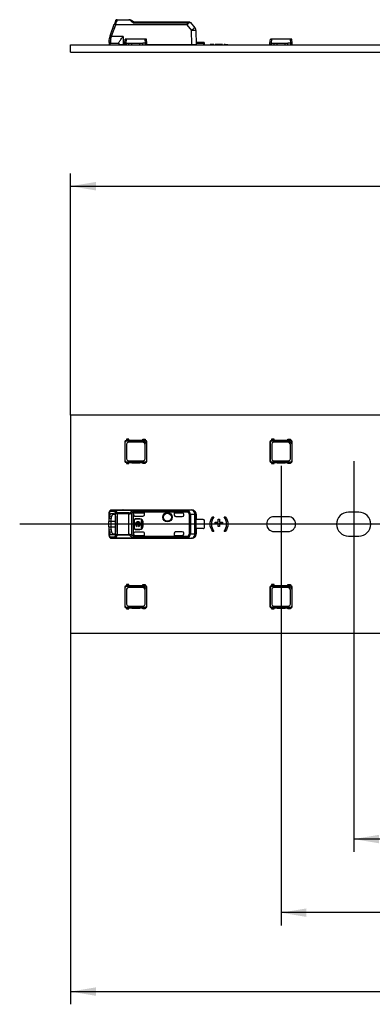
# Model space of a CAD drawing. Header units: millimetres. Extents: x 7 to 819, y 6 to 587.
# Tile 3 of 23: x 152 to 177, y 281 to 348. Entities that reach past the tile are written whole.
import ezdxf
from ezdxf.enums import TextEntityAlignment as Align
from ezdxf.lldxf.tags import DXFTag

# ---------------------------------------------------------------- set-up
doc = ezdxf.new("R2010")
doc.units = ezdxf.units.MM
doc.layers.add('Default', color=7, linetype='Continuous')
doc.layers.add('LINLED_1118X30MM', color=7, linetype='Continuous')
doc.styles.add('SEACAD_Arial', font='arial.ttf')
tags = doc.linetypes.add('CENTER2', pattern=[28.575, 19.05, -3.175, 3.175, -3.175]).pattern_tags.tags
tags[10:11] = [DXFTag(74, 4), DXFTag(75, 0), DXFTag(340, '0'), DXFTag(46, 0.0), DXFTag(50, 0.0), DXFTag(44, 0.0), DXFTag(45, 0.0)]
tags[8:9] = [DXFTag(74, 4), DXFTag(75, 0), DXFTag(340, '0'), DXFTag(46, 0.0), DXFTag(50, 0.0), DXFTag(44, 0.0), DXFTag(45, 0.0)]
tags[6:7] = [DXFTag(74, 4), DXFTag(75, 0), DXFTag(340, '0'), DXFTag(46, 0.0), DXFTag(50, 0.0), DXFTag(44, 0.0), DXFTag(45, 0.0)]
tags[4:5] = [DXFTag(74, 4), DXFTag(75, 0), DXFTag(340, '0'), DXFTag(46, 0.0), DXFTag(50, 0.0), DXFTag(44, 0.0), DXFTag(45, 0.0)]
doc.dimstyles.new('ISO', dxfattribs={"dimtxt": 1.75, "dimasz": 1.75, "dimexe": 0.875, "dimexo": 0, "dimgap": 0.4375, "dimtad": 1, "dimlfac": 2, "dimtxsty": 'SEACAD_Arial', "dimblk1": '_SE_FILLED', "dimblk2": '_SE_FILLED', "dimsah": 1, "dimcen": 0.875, "dimadec": 0, "dimazin": 0, "dimtfac": 0.5, "dimtdec": 3, "dimtmove": 0, "dimatfit": 3, "dimfxl": 1, "dimarcsym": 0})

# ---------------------------------------------------------------- blocks, each defined once
blk = doc.blocks.new('SEANNOT_GROUP14')
at = {"layer": 'Default', "color": 7, "linetype": 'CENTER2'}
blk.add_line((170.284, 317.619), (170.284, 309.594), dxfattribs=at)
blk = doc.blocks.new('SEANNOT_GROUP15')
at = {"layer": 'Default', "color": 7, "linetype": 'CENTER2'}
blk.add_line((175.284, 317.931), (175.284, 309.281), dxfattribs=at)
blk = doc.blocks.new('SEANNOT_GROUP22')
at = {"layer": 'Default', "color": 7, "linetype": 'CENTER2'}
blk.add_line((718.284, 313.606), (152.284, 313.606), dxfattribs=at)
blk = doc.blocks.new('SE1')
at = {"layer": 'LINLED_1118X30MM', "color": 7, "linetype": 'Continuous'}
for p, q in [((155.784, 321.106), (155.784, 306.106)), ((714.784, 321.106), (155.784, 321.106)), ((159.522, 319.269), (159.522, 317.944)), ((159.522, 319.269), (159.546, 319.245)), ((159.546, 317.968), (159.546, 319.245)), ((159.634, 319.369), (159.622, 319.369)), ((159.622, 319.369), (159.646, 319.345)), ((159.809, 319.444), (159.634, 319.444)), ((159.634, 319.444), (159.634, 319.369)), ((159.809, 319.369), (159.634, 319.369)), ((159.646, 319.345), (160.821, 319.345)), ((160.748, 319.245), (159.771, 319.245)), ((159.809, 319.369), (159.809, 319.444)), ((160.009, 319.369), (159.809, 319.369)), ((160.009, 319.384), (160.559, 319.384)), ((160.009, 319.369), (160.009, 319.384)), ((160.559, 319.369), (160.009, 319.369)), ((160.559, 319.384), (160.559, 319.369)), ((160.759, 319.369), (160.559, 319.369)), ((160.759, 319.444), (160.934, 319.444)), ((160.759, 319.369), (160.759, 319.444)), ((160.934, 319.369), (160.759, 319.369)), ((160.817, 319.349), (160.928, 319.349)), ((160.821, 319.345), (160.817, 319.349)), ((160.821, 319.345), (161.023, 319.143)), ((160.928, 319.349), (160.947, 319.369)), ((160.934, 319.444), (160.934, 319.369)), ((160.947, 319.369), (160.934, 319.369)), ((161.047, 319.269), (161.027, 319.25)), ((161.027, 319.25), (161.027, 319.139)), ((161.047, 317.944), (161.047, 319.269)), ((169.522, 319.269), (169.522, 317.944)), ((169.522, 319.269), (169.546, 319.245)), ((169.546, 317.968), (169.546, 319.245)), ((169.634, 319.369), (169.622, 319.369)), ((169.622, 319.369), (169.646, 319.345)), ((169.809, 319.444), (169.634, 319.444)), ((169.634, 319.444), (169.634, 319.369)), ((169.809, 319.369), (169.634, 319.369)), ((169.646, 319.345), (170.821, 319.345)), ((170.748, 319.245), (169.771, 319.245)), ((169.809, 319.369), (169.809, 319.444)), ((170.009, 319.369), (169.809, 319.369)), ((170.009, 319.384), (170.559, 319.384)), ((170.009, 319.369), (170.009, 319.384)), ((170.559, 319.369), (170.009, 319.369)), ((170.559, 319.384), (170.559, 319.369)), ((170.759, 319.369), (170.559, 319.369)), ((170.759, 319.444), (170.934, 319.444)), ((170.759, 319.369), (170.759, 319.444)), ((170.934, 319.369), (170.759, 319.369)), ((170.817, 319.349), (170.928, 319.349)), ((170.821, 319.345), (170.817, 319.349)), ((170.821, 319.345), (171.023, 319.143)), ((170.928, 319.349), (170.947, 319.369)), ((170.934, 319.444), (170.934, 319.369)), ((170.947, 319.369), (170.934, 319.369)), ((171.047, 319.269), (171.027, 319.25)), ((171.027, 319.25), (171.027, 319.139)), ((171.047, 317.944), (171.047, 319.269)), ((159.646, 319.12), (159.646, 318.093)), ((160.923, 318.093), (160.923, 319.07)), ((161.027, 319.139), (161.023, 319.143)), ((161.023, 319.143), (161.023, 317.968)), ((169.646, 319.12), (169.646, 318.093)), ((170.923, 318.093), (170.923, 319.07)), ((171.027, 319.139), (171.023, 319.143)), ((171.023, 319.143), (171.023, 317.968)), ((159.522, 317.943), (159.546, 317.968)), ((159.771, 317.968), (160.798, 317.968)), ((161.047, 317.943), (161.023, 317.968)), ((169.522, 317.943), (169.546, 317.968)), ((169.771, 317.968), (170.798, 317.968)), ((171.047, 317.943), (171.023, 317.968)), ((159.622, 317.844), (159.646, 317.868)), ((159.622, 317.844), (159.634, 317.844)), ((159.634, 317.844), (159.634, 317.769)), ((159.634, 317.844), (159.809, 317.844)), ((159.634, 317.769), (159.809, 317.769)), ((160.923, 317.868), (159.646, 317.868)), ((159.809, 317.769), (159.809, 317.844)), ((159.809, 317.844), (160.009, 317.844)), ((160.009, 317.844), (160.009, 317.829)), ((160.009, 317.844), (160.559, 317.844)), ((160.009, 317.829), (160.559, 317.829)), ((160.559, 317.829), (160.559, 317.844)), ((160.559, 317.844), (160.759, 317.844)), ((160.759, 317.769), (160.759, 317.844)), ((160.759, 317.844), (160.934, 317.844)), ((160.934, 317.769), (160.759, 317.769)), ((160.947, 317.844), (160.923, 317.868)), ((160.934, 317.844), (160.934, 317.769)), ((160.934, 317.844), (160.947, 317.844)), ((169.622, 317.844), (169.646, 317.868)), ((169.622, 317.844), (169.634, 317.844)), ((169.634, 317.844), (169.634, 317.769)), ((169.634, 317.844), (169.809, 317.844)), ((169.634, 317.769), (169.809, 317.769)), ((170.923, 317.868), (169.646, 317.868)), ((169.809, 317.769), (169.809, 317.844)), ((169.809, 317.844), (170.009, 317.844)), ((170.009, 317.844), (170.009, 317.829)), ((170.009, 317.844), (170.559, 317.844)), ((170.009, 317.829), (170.559, 317.829)), ((170.559, 317.829), (170.559, 317.844)), ((170.559, 317.844), (170.759, 317.844)), ((170.759, 317.769), (170.759, 317.844)), ((170.759, 317.844), (170.934, 317.844)), ((170.934, 317.769), (170.759, 317.769)), ((170.947, 317.844), (170.923, 317.868)), ((170.934, 317.844), (170.934, 317.769)), ((170.934, 317.844), (170.947, 317.844)), ((159.409, 314.577), (158.606, 314.577)), ((158.896, 314.57), (158.606, 314.577)), ((158.896, 314.57), (163.79, 314.57)), ((158.896, 314.57), (158.896, 314.567)), ((158.896, 314.567), (163.79, 314.567)), ((159.409, 314.581), (164.132, 314.581)), ((159.409, 314.581), (159.409, 314.577)), ((163.854, 314.524), (160.087, 314.524)), ((164.127, 314.573), (163.79, 314.57)), ((163.79, 314.567), (163.79, 314.57)), ((163.854, 314.524), (163.854, 314.434)), ((163.854, 314.434), (163.897, 314.517)), ((164.127, 314.573), (164.132, 314.581)), ((158.434, 314.378), (158.434, 314.004)), ((158.584, 313.984), (158.434, 314.005)), ((158.434, 314.005), (158.434, 313.781)), ((158.464, 314.179), (158.605, 314.142)), ((158.465, 314.456), (158.465, 314.18)), ((158.802, 314.47), (158.512, 314.477)), ((158.584, 313.781), (158.584, 313.984)), ((158.607, 314.339), (158.748, 314.288)), ((158.607, 314.339), (158.771, 314.338)), ((158.748, 314.288), (158.828, 314.287)), ((158.803, 314.326), (158.771, 314.338)), ((158.855, 314.406), (158.892, 314.314)), ((158.882, 314.031), (158.882, 313.181)), ((158.986, 314.314), (158.892, 314.314)), ((158.892, 312.898), (158.892, 314.314)), ((159.806, 314.377), (158.986, 314.377)), ((158.986, 314.377), (158.986, 314.314)), ((159.806, 314.314), (158.986, 314.314)), ((158.986, 314.314), (158.986, 312.898)), ((159.806, 314.314), (159.806, 314.377)), ((159.806, 312.898), (159.806, 314.314)), ((159.976, 314.353), (159.976, 312.86)), ((163.854, 314.434), (160.117, 314.434)), ((160.118, 314.284), (160.118, 314.425)), ((160.118, 314.284), (160.118, 314.261)), ((160.118, 312.951), (160.118, 314.261)), ((160.168, 313.856), (160.154, 313.856)), ((160.154, 313.856), (160.154, 313.356)), ((160.168, 313.856), (160.168, 313.356)), ((160.218, 314.384), (160.218, 314.384)), ((160.218, 314.384), (160.884, 314.384)), ((160.218, 314.384), (160.883, 314.384)), ((160.218, 314.161), (160.784, 314.161)), ((160.268, 313.97), (160.268, 313.956)), ((160.568, 313.97), (160.268, 313.97)), ((160.568, 313.956), (160.268, 313.956)), ((160.568, 313.956), (160.568, 313.97)), ((160.708, 313.853), (160.642, 313.853)), ((160.642, 313.853), (160.642, 313.639)), ((160.708, 313.359), (160.708, 313.853)), ((160.884, 314.384), (160.883, 314.384)), ((160.883, 314.259), (160.883, 314.384)), ((160.883, 314.259), (160.884, 314.261)), ((160.884, 314.261), (160.884, 314.384)), ((163.484, 314.384), (162.934, 314.384)), ((162.934, 314.384), (162.936, 314.384)), ((162.934, 314.384), (162.934, 314.231)), ((162.934, 314.231), (162.936, 314.231)), ((162.936, 314.384), (163.484, 314.384)), ((162.936, 314.231), (162.936, 314.384)), ((163.034, 314.131), (163.484, 314.131)), ((163.484, 314.384), (163.484, 314.384)), ((163.584, 314.231), (163.584, 314.284)), ((164.045, 314.27), (163.968, 314.27)), ((163.968, 312.943), (163.968, 314.27)), ((164.356, 314.273), (164.045, 314.27)), ((164.045, 314.27), (164.045, 312.943)), ((164.356, 312.94), (164.356, 314.273)), ((164.426, 314.273), (164.356, 314.273)), ((164.434, 314.281), (164.426, 314.273)), ((164.426, 314.273), (164.426, 312.94)), ((164.909, 313.919), (164.433, 313.919)), ((164.433, 313.294), (164.433, 313.919)), ((164.434, 314.281), (164.434, 313.919)), ((164.984, 313.894), (164.984, 313.319)), ((165.582, 314.107), (165.649, 314.107)), ((165.955, 313.75), (165.955, 313.959)), ((165.955, 313.959), (166.044, 313.959)), ((166.044, 313.959), (166.044, 313.75)), ((166.372, 314.107), (166.439, 314.107)), ((170.772, 314.119), (169.797, 314.119)), ((175.634, 314.431), (174.934, 314.431)), ((158.584, 313.781), (158.434, 313.781)), ((158.434, 313.431), (158.434, 313.781)), ((158.434, 313.431), (158.584, 313.431)), ((158.434, 313.431), (158.434, 313.208)), ((158.434, 313.208), (158.434, 312.834)), ((158.435, 313.208), (158.584, 313.228)), ((158.584, 313.431), (158.584, 313.781)), ((158.882, 313.781), (158.584, 313.781)), ((158.584, 313.228), (158.584, 313.431)), ((158.584, 313.431), (158.882, 313.431)), ((160.154, 313.356), (160.168, 313.356)), ((160.26, 313.639), (160.208, 313.639)), ((160.208, 313.639), (160.208, 313.573)), ((160.208, 313.573), (160.26, 313.573)), ((160.268, 313.256), (160.568, 313.256)), ((160.268, 313.256), (160.268, 313.243)), ((160.268, 313.243), (160.568, 313.243)), ((160.529, 313.639), (160.322, 313.639)), ((160.322, 313.573), (160.529, 313.573)), ((160.384, 313.443), (160.384, 313.506)), ((160.467, 313.506), (160.467, 313.443)), ((160.568, 313.243), (160.568, 313.256)), ((160.642, 313.639), (160.591, 313.639)), ((160.591, 313.573), (160.642, 313.573)), ((160.642, 313.573), (160.642, 313.359)), ((160.642, 313.359), (160.708, 313.359)), ((160.768, 313.456), (160.768, 313.756)), ((160.781, 313.756), (160.768, 313.756)), ((160.768, 313.456), (160.781, 313.456)), ((160.781, 313.456), (160.781, 313.756)), ((164.909, 313.294), (164.433, 313.294)), ((164.434, 313.294), (164.434, 312.931)), ((165.745, 313.662), (165.745, 313.75)), ((165.745, 313.75), (165.955, 313.75)), ((165.955, 313.662), (165.745, 313.662)), ((165.955, 313.452), (165.955, 313.662)), ((166.044, 313.452), (165.955, 313.452)), ((166.044, 313.75), (166.253, 313.75)), ((166.253, 313.662), (166.044, 313.662)), ((166.044, 313.662), (166.044, 313.452)), ((166.253, 313.75), (166.253, 313.662)), ((158.605, 313.071), (158.464, 313.034)), ((158.465, 313.033), (158.465, 312.756)), ((158.512, 312.736), (158.802, 312.743)), ((158.606, 312.636), (158.896, 312.643)), ((158.606, 312.636), (159.409, 312.636)), ((158.748, 312.925), (158.607, 312.874)), ((158.771, 312.875), (158.607, 312.874)), ((158.832, 312.926), (158.748, 312.925)), ((158.771, 312.875), (158.798, 312.885)), ((158.986, 312.898), (158.892, 312.898)), ((158.896, 312.646), (163.79, 312.646)), ((158.896, 312.646), (158.896, 312.643)), ((163.79, 312.643), (158.896, 312.643)), ((158.986, 312.898), (158.986, 312.836)), ((158.986, 312.898), (159.806, 312.898)), ((159.806, 312.836), (158.986, 312.836)), ((159.409, 312.636), (159.409, 312.631)), ((159.409, 312.631), (164.132, 312.631)), ((159.806, 312.836), (159.806, 312.898)), ((160.118, 312.787), (159.976, 312.86)), ((160.088, 312.689), (163.854, 312.689)), ((160.118, 312.787), (160.117, 312.778)), ((160.117, 312.778), (163.854, 312.778)), ((160.118, 312.951), (160.118, 312.929)), ((160.118, 312.787), (160.118, 312.929)), ((160.784, 313.051), (160.218, 313.051)), ((160.218, 312.829), (160.218, 312.829)), ((160.218, 312.829), (160.884, 312.829)), ((160.218, 312.829), (160.883, 312.829)), ((160.884, 312.951), (160.883, 312.956)), ((160.883, 312.829), (160.883, 312.956)), ((160.884, 312.829), (160.883, 312.829)), ((160.884, 312.829), (160.884, 312.951)), ((162.936, 312.981), (162.934, 312.981)), ((162.934, 312.981), (162.934, 312.829)), ((162.934, 312.829), (162.936, 312.829)), ((162.934, 312.829), (163.484, 312.829)), ((162.936, 312.829), (162.936, 312.981)), ((162.936, 312.829), (163.484, 312.829)), ((163.484, 313.081), (163.034, 313.081)), ((163.484, 312.829), (163.484, 312.829)), ((163.584, 312.929), (163.584, 312.981)), ((163.79, 312.643), (163.79, 312.646)), ((163.79, 312.643), (164.127, 312.64)), ((163.854, 312.778), (163.854, 312.689)), ((163.897, 312.696), (163.854, 312.778)), ((163.968, 312.943), (164.045, 312.943)), ((164.045, 312.943), (164.356, 312.94)), ((164.132, 312.631), (164.127, 312.64)), ((164.356, 312.94), (164.426, 312.94)), ((164.426, 312.94), (164.434, 312.931)), ((165.649, 313.107), (165.582, 313.107)), ((166.439, 313.107), (166.372, 313.107)), ((169.797, 313.094), (170.772, 313.094)), ((174.934, 312.781), (175.634, 312.781)), ((159.522, 309.269), (159.522, 307.944)), ((159.522, 309.269), (159.546, 309.245)), ((159.546, 307.968), (159.546, 309.245)), ((159.634, 309.369), (159.622, 309.369)), ((159.622, 309.369), (159.646, 309.345)), ((159.809, 309.444), (159.634, 309.444)), ((159.634, 309.444), (159.634, 309.369)), ((159.809, 309.369), (159.634, 309.369)), ((159.646, 309.345), (160.821, 309.345)), ((159.646, 309.12), (159.646, 308.093)), ((160.748, 309.245), (159.771, 309.245)), ((159.809, 309.369), (159.809, 309.444)), ((160.009, 309.369), (159.809, 309.369)), ((160.009, 309.384), (160.559, 309.384)), ((160.009, 309.369), (160.009, 309.384)), ((160.559, 309.369), (160.009, 309.369)), ((160.559, 309.384), (160.559, 309.369)), ((160.759, 309.369), (160.559, 309.369)), ((160.759, 309.444), (160.934, 309.444)), ((160.759, 309.369), (160.759, 309.444)), ((160.934, 309.369), (160.759, 309.369)), ((160.817, 309.349), (160.928, 309.349)), ((160.821, 309.345), (160.817, 309.349)), ((160.821, 309.345), (161.023, 309.143)), ((160.923, 308.093), (160.923, 309.07)), ((160.928, 309.349), (160.947, 309.369)), ((160.934, 309.444), (160.934, 309.369)), ((160.947, 309.369), (160.934, 309.369)), ((161.027, 309.139), (161.023, 309.143)), ((161.023, 309.143), (161.023, 307.968)), ((161.047, 309.269), (161.027, 309.25)), ((161.027, 309.25), (161.027, 309.139)), ((161.047, 307.944), (161.047, 309.269)), ((169.522, 309.269), (169.522, 307.944)), ((169.522, 309.269), (169.546, 309.245)), ((169.546, 307.968), (169.546, 309.245)), ((169.634, 309.369), (169.622, 309.369)), ((169.622, 309.369), (169.646, 309.345)), ((169.809, 309.444), (169.634, 309.444)), ((169.634, 309.444), (169.634, 309.369)), ((169.809, 309.369), (169.634, 309.369)), ((169.646, 309.345), (170.821, 309.345)), ((169.646, 309.12), (169.646, 308.093)), ((170.748, 309.245), (169.771, 309.245)), ((169.809, 309.369), (169.809, 309.444)), ((170.009, 309.369), (169.809, 309.369)), ((170.009, 309.384), (170.559, 309.384)), ((170.009, 309.369), (170.009, 309.384)), ((170.559, 309.369), (170.009, 309.369)), ((170.559, 309.384), (170.559, 309.369)), ((170.759, 309.369), (170.559, 309.369)), ((170.759, 309.444), (170.934, 309.444)), ((170.759, 309.369), (170.759, 309.444)), ((170.934, 309.369), (170.759, 309.369)), ((170.817, 309.349), (170.928, 309.349)), ((170.821, 309.345), (170.817, 309.349)), ((170.821, 309.345), (171.023, 309.143)), ((170.923, 308.093), (170.923, 309.07)), ((170.928, 309.349), (170.947, 309.369)), ((170.934, 309.444), (170.934, 309.369)), ((170.947, 309.369), (170.934, 309.369)), ((171.027, 309.139), (171.023, 309.143)), ((171.023, 309.143), (171.023, 307.968)), ((171.047, 309.269), (171.027, 309.25)), ((171.027, 309.25), (171.027, 309.139)), ((171.047, 307.944), (171.047, 309.269)), ((159.522, 307.943), (159.546, 307.968)), ((159.622, 307.844), (159.646, 307.868)), ((159.622, 307.844), (159.634, 307.844)), ((159.634, 307.844), (159.634, 307.769)), ((159.634, 307.844), (159.809, 307.844)), ((159.634, 307.769), (159.809, 307.769)), ((160.923, 307.868), (159.646, 307.868)), ((159.771, 307.968), (160.798, 307.968)), ((159.809, 307.769), (159.809, 307.844)), ((159.809, 307.844), (160.009, 307.844)), ((160.009, 307.844), (160.009, 307.829)), ((160.009, 307.844), (160.559, 307.844)), ((160.009, 307.829), (160.559, 307.829)), ((160.559, 307.829), (160.559, 307.844)), ((160.559, 307.844), (160.759, 307.844)), ((160.759, 307.769), (160.759, 307.844)), ((160.759, 307.844), (160.934, 307.844)), ((160.934, 307.769), (160.759, 307.769)), ((160.947, 307.844), (160.923, 307.868)), ((160.934, 307.844), (160.934, 307.769)), ((160.934, 307.844), (160.947, 307.844)), ((161.047, 307.943), (161.023, 307.968)), ((169.522, 307.943), (169.546, 307.968)), ((169.622, 307.844), (169.646, 307.868)), ((169.622, 307.844), (169.634, 307.844)), ((169.634, 307.844), (169.634, 307.769)), ((169.634, 307.844), (169.809, 307.844)), ((169.634, 307.769), (169.809, 307.769)), ((170.923, 307.868), (169.646, 307.868)), ((169.771, 307.968), (170.798, 307.968)), ((169.809, 307.769), (169.809, 307.844)), ((169.809, 307.844), (170.009, 307.844)), ((170.009, 307.844), (170.009, 307.829)), ((170.009, 307.844), (170.559, 307.844)), ((170.009, 307.829), (170.559, 307.829)), ((170.559, 307.829), (170.559, 307.844)), ((170.559, 307.844), (170.759, 307.844)), ((170.759, 307.769), (170.759, 307.844)), ((170.759, 307.844), (170.934, 307.844)), ((170.934, 307.769), (170.759, 307.769)), ((170.947, 307.844), (170.923, 307.868)), ((170.934, 307.844), (170.934, 307.769)), ((170.934, 307.844), (170.947, 307.844)), ((171.047, 307.943), (171.023, 307.968)), ((155.784, 306.106), (714.784, 306.106))]:
    blk.add_line(p, q, dxfattribs=at)
for radius in [0.328, 0.293, 0.276, 0.275]:
    blk.add_circle((162.459, 314.081), radius, dxfattribs=at)
for centre, radius, start, end in [((159.622, 319.269), 0.1, 90.10891, 179.89109), ((159.771, 319.12), 0.125, 90, 180), ((160.748, 319.07), 0.175, 0, 90), ((160.947, 319.269), 0.1, 0.10891, 89.89109), ((169.622, 319.269), 0.1, 90.10891, 179.89109), ((169.771, 319.12), 0.125, 90, 180), ((170.748, 319.07), 0.175, 0, 90), ((170.947, 319.269), 0.1, 0.10891, 89.89109), ((159.622, 317.944), 0.1, 180.10891, 269.89109), ((159.771, 318.093), 0.125, 180, 270), ((160.798, 318.093), 0.125, 270, 0), ((160.947, 317.944), 0.1, 270.10891, 359.89109), ((169.622, 317.944), 0.1, 180.10891, 269.89109), ((169.771, 318.093), 0.125, 180, 270), ((170.798, 318.093), 0.125, 270, 0), ((170.947, 317.944), 0.1, 270.10891, 359.89109), ((158.628, 314.392), 0.194, 134.51586, 185.56378), ((158.547, 314.468), 0.0836, 132.14426, 188.18025), ((158.606, 314.41), 0.166, 89.09771, 134.04184), ((158.609, 314.479), 0.0975, 92.0033, 181.51183), ((158.906, 314.464), 0.103, 95.1634, 176.88603), ((158.76, 314.416), 0.204, 21.14231, 47.85712), ((160.333, 313.92), 0.652, 112.11544, 129.33117), ((159.882, 314.407), 0.236, 6.78625, 29.79904), ((163.859, 314.417), 0.107, 68.96322, 92.44914), ((163.753, 314.263), 0.292, 1.24479, 60.4152), ((164.126, 314.273), 0.3, 0.00436, 89.8384), ((158.804, 314.031), 0.37, 156.26512, 184.09749), ((159.153, 313.988), 0.569, 164.20658, 180.38348), ((158.694, 314.325), 0.181, 26.77466, 53.25524), ((158.98, 314.361), 0.132, 103.13685, 159.99536), ((159.001, 314.253), 0.124, 96.74482, 150.7526), ((158.367, 314.236), 0.635, 12.7997, 23.48751), ((159.796, 314.561), 0.184, 273.14824, 312.18165), ((159.801, 314.729), 0.414, 270.69373, 294.97087), ((159.806, 314.276), 0.187, 24.29758, 52.51656), ((160.361, 313.776), 0.693, 110.5131, 123.67504), ((160.268, 313.856), 0.113, 90, 180), ((160.268, 313.856), 0.1, 90, 180), ((160.568, 313.756), 0.213, 0, 90), ((160.568, 313.756), 0.2, 0, 90), ((163.484, 314.231), 0.1, 270, 0), ((164.909, 313.794), 0.125, 53.1301, 90), ((169.797, 313.606), 0.512, 90, 270), ((170.772, 313.606), 0.512, 270, 90), ((174.934, 313.606), 0.825, 90, 270), ((175.634, 313.606), 0.825, 270, 90), ((158.806, 313.182), 0.372, 175.97465, 203.65539), ((159.085, 313.216), 0.501, 178.51585, 196.90988), ((160.268, 313.356), 0.113, 180, 270), ((160.268, 313.356), 0.1, 180, 270), ((160.425, 313.606), 0.169, 11.32726, 168.67274), ((160.425, 313.606), 0.169, 191.32726, 255.79581), ((160.425, 313.606), 0.108, 17.78466, 162.21534), ((160.425, 313.606), 0.108, 197.78466, 247.56802), ((160.425, 313.606), 0.108, 292.43198, 342.21534), ((160.425, 313.606), 0.169, 284.20419, 348.67274), ((160.568, 313.456), 0.2, 270, 0), ((160.568, 313.456), 0.213, 270, 0), ((164.909, 313.419), 0.125, 270, 306.8699), ((158.63, 312.821), 0.196, 174.65574, 225.25396), ((158.548, 312.745), 0.0838, 171.87116, 227.87532), ((158.607, 312.803), 0.167, 226.11654, 270.77068), ((158.609, 312.734), 0.0975, 178.48003, 268.00094), ((158.694, 312.888), 0.181, 306.73963, 333.22778), ((158.906, 312.749), 0.103, 183.11402, 264.83719), ((158.442, 313.026), 0.468, 332.08348, 344.23539), ((158.98, 312.852), 0.132, 200.0118, 256.88186), ((159.001, 312.96), 0.125, 209.28627, 263.16848), ((158.76, 312.797), 0.203, 312.13882, 338.88527), ((158.365, 312.977), 0.637, 336.52963, 347.17013), ((159.801, 312.481), 0.417, 65.11343, 89.22174), ((159.797, 312.653), 0.183, 47.8882, 86.98128), ((159.789, 312.951), 0.208, 308.87868, 334.10694), ((160.322, 313.275), 0.632, 230.3962, 248.22145), ((159.704, 312.863), 0.422, 335.65307, 348.46555), ((163.484, 312.981), 0.1, 0, 90), ((163.859, 312.795), 0.107, 267.5508, 291.03601), ((163.754, 312.949), 0.291, 299.46892, 358.87195), ((164.126, 312.94), 0.3, 270.167, 359.99564), ((159.622, 309.269), 0.1, 90.10891, 179.89109), ((159.771, 309.12), 0.125, 90, 180), ((160.748, 309.07), 0.175, 0, 90), ((160.947, 309.269), 0.1, 0.10891, 89.89109), ((169.622, 309.269), 0.1, 90.10891, 179.89109), ((169.771, 309.12), 0.125, 90, 180), ((170.748, 309.07), 0.175, 0, 90), ((170.947, 309.269), 0.1, 0.10891, 89.89109), ((159.622, 307.944), 0.1, 180.10891, 269.89109), ((159.771, 308.093), 0.125, 180, 270), ((160.798, 308.093), 0.125, 270, 0), ((160.947, 307.944), 0.1, 270.10891, 359.89109), ((169.622, 307.944), 0.1, 180.10891, 269.89109), ((169.771, 308.093), 0.125, 180, 270), ((170.798, 308.093), 0.125, 270, 0), ((170.947, 307.944), 0.1, 270.10891, 359.89109)]:
    blk.add_arc(centre, radius, start, end, dxfattribs=at)
for centre, major_axis, ratio, start_param, end_param in [((159.646, 319.244), (0.0712, -0.0712), 0.992433, 2.359993, 3.923193), ((160.927, 319.249), (-0.0712, -0.0712), 0.992433, 2.359993, 3.923193), ((169.646, 319.244), (0.0712, -0.0712), 0.992433, 2.359993, 3.923193), ((170.927, 319.249), (-0.0712, -0.0712), 0.992433, 2.359993, 3.923193), ((159.646, 317.968), (0.0712, 0.0712), 0.992433, 2.359993, 3.923193), ((160.922, 317.968), (-0.0712, 0.0712), 0.992433, 2.359993, 3.923193), ((169.646, 317.968), (0.0712, 0.0712), 0.992433, 2.359993, 3.923193), ((170.922, 317.968), (-0.0712, 0.0712), 0.992433, 2.359993, 3.923193), ((158.896, 314.47), (-0.0024, -0.1), 0.939661, 3.16702, 4.734916), ((159.409, 314.281), (0, -0.3), 0.999962, 3.141593, 3.321417), ((164.126, 314.273), (0.003, -0.3), 0.766027, 1.56283, 3.125796), ((164.134, 314.281), (-0.212, -0.212), 0.999924, 2.356233, 3.933355), ((158.51, 314.026), (0, -0.45), 0.34204, 3.132977, 3.442996), ((160.218, 314.284), (0, -0.1), 0.999994, 3.140535, 4.712389), ((160.218, 314.284), (0, -0.1), 0.999994, 3.140004, 4.712389), ((160.218, 314.261), (0, -0.1), 0.999848, 4.712389, 6.283185), ((160.784, 314.261), (-0.0707, -0.0707), 0.999695, 0.785246, 2.356347), ((160.783, 314.26), (-0.0707, -0.0707), 0.999695, 1.570796, 2.343651), ((163.034, 314.231), (0.1, 0), 0.999848, 3.141593, 4.712389), ((163.036, 314.231), (0.1, 0), 0.999848, 3.141593, 4.712389), ((163.484, 314.284), (0, -0.1), 0.999994, 1.570796, 3.141593), ((163.484, 314.284), (0, -0.1), 0.999994, 1.570796, 3.141593), ((158.511, 313.187), (0, 0.451), 0.342128, 2.840877, 3.150375), ((158.896, 312.743), (0.0024, -0.1), 0.939661, 4.689876, 6.257716), ((159.409, 312.931), (0, -0.3), 0.999962, 6.103357, 6.283185), ((160.218, 312.951), (0, 0.1), 0.999848, 0, 1.570796), ((160.218, 312.929), (0, 0.1), 0.999994, 1.570796, 3.141593), ((160.218, 312.929), (0, 0.1), 0.999994, 1.570796, 3.141593), ((160.784, 312.951), (-0.0707, 0.0707), 0.999695, 3.926839, 5.497939), ((160.783, 312.953), (-0.0707, 0.0707), 0.999695, 3.9588, 4.712389), ((163.034, 312.981), (0.1, 0), 0.999848, 1.570796, 3.141593), ((163.036, 312.981), (0.1, 0), 0.999848, 1.570796, 3.141593), ((163.484, 312.929), (0, 0.1), 0.999994, 3.141593, 4.712389), ((163.484, 312.929), (0, 0.1), 0.999994, 3.141593, 4.712389), ((164.126, 312.94), (-0.003, -0.3), 0.766027, 0.015856, 1.578763), ((164.134, 312.931), (-0.212, 0.212), 0.999924, 2.349833, 3.926953), ((159.646, 309.244), (0.0712, -0.0712), 0.992433, 2.359993, 3.923193), ((160.927, 309.249), (-0.0712, -0.0712), 0.992433, 2.359993, 3.923193), ((169.646, 309.244), (0.0712, -0.0712), 0.992433, 2.359993, 3.923193), ((170.927, 309.249), (-0.0712, -0.0712), 0.992433, 2.359993, 3.923193), ((159.646, 307.968), (0.0712, 0.0712), 0.992433, 2.359993, 3.923193), ((160.922, 307.968), (-0.0712, 0.0712), 0.992433, 2.359993, 3.923193), ((169.646, 307.968), (0.0712, 0.0712), 0.992433, 2.359993, 3.923193), ((170.922, 307.968), (-0.0712, 0.0712), 0.992433, 2.359993, 3.923193)]:
    blk.add_ellipse(centre, major_axis=major_axis, ratio=ratio, start_param=start_param, end_param=end_param, dxfattribs=at)
for points, degree, knots in [([(163.79, 314.57), (163.798, 314.569), (163.812, 314.569), (163.831, 314.567), (163.847, 314.563), (163.865, 314.556), (163.882, 314.542), (163.892, 314.526), (163.897, 314.517)], 3, [0, 0, 0, 0, 0.120723, 0.235221, 0.34634, 0.457185, 0.682198, 1, 1, 1, 1]), ([(163.854, 314.524), (163.853, 314.53), (163.852, 314.541), (163.843, 314.552), (163.831, 314.56), (163.813, 314.565), (163.798, 314.566), (163.79, 314.567)], 3, [0, 0, 0, 0, 0.272042, 0.497908, 0.684926, 0.845835, 1, 1, 1, 1]), ([(158.465, 314.456), (158.46, 314.453), (158.452, 314.446), (158.444, 314.433), (158.438, 314.417), (158.435, 314.399), (158.435, 314.385), (158.434, 314.378)], 3, [0, 0, 0, 0, 0.20636, 0.408491, 0.607418, 0.804218, 1, 1, 1, 1]), ([(158.748, 314.288), (158.748, 314.288), (158.735, 314.288), (158.708, 314.281), (158.67, 314.252), (158.636, 314.206), (158.616, 314.163), (158.606, 314.143)], 3, [0, 0, 0, 0, 0.000046, 0.262507, 0.516593, 0.762391, 1, 1, 1, 1]), ([(158.771, 314.338), (158.818, 314.334), (158.85, 314.246), (158.882, 314.159), (158.883, 314.031)], 2, [0, 0, 0, 0.5, 0.5, 1, 1, 1]), ([(163.968, 314.27), (163.967, 314.319), (163.938, 314.362), (163.909, 314.405), (163.854, 314.434)], 2, [0, 0, 0, 0.5, 0.5, 1, 1, 1]), ([(165.582, 313.107), (165.467, 313.246), (165.4, 313.426), (165.4, 313.788), (165.466, 313.968), (165.582, 314.107)], 3, [0, 0, 0, 0, 0.5, 0.5, 1, 1, 1, 1]), ([(165.649, 314.107), (165.549, 313.961), (165.494, 313.784), (165.494, 313.43), (165.55, 313.254), (165.649, 313.107)], 3, [0, 0, 0, 0, 0.5, 0.5, 1, 1, 1, 1]), ([(166.372, 313.107), (166.471, 313.254), (166.527, 313.43), (166.527, 313.784), (166.472, 313.961), (166.372, 314.107)], 3, [0, 0, 0, 0, 0.5, 0.5, 1, 1, 1, 1]), ([(166.439, 314.107), (166.555, 313.968), (166.622, 313.788), (166.622, 313.426), (166.555, 313.246), (166.439, 313.107)], 3, [0, 0, 0, 0, 0.5, 0.5, 1, 1, 1, 1]), ([(158.883, 313.181), (158.881, 313.055), (158.85, 312.966), (158.818, 312.877), (158.771, 312.875)], 2, [0, 0, 0, 0.5, 0.5, 1, 1, 1]), ([(158.434, 312.834), (158.435, 312.826), (158.435, 312.808), (158.441, 312.787), (158.45, 312.769), (158.459, 312.761), (158.465, 312.756)], 3, [0, 0, 0, 0, 0.244652, 0.491458, 0.742562, 1, 1, 1, 1]), ([(158.607, 312.874), (158.567, 312.873), (158.529, 312.916), (158.492, 312.957), (158.465, 313.033)], 2, [0, 0, 0, 0.50021, 0.50021, 1, 1, 1]), ([(158.606, 313.07), (158.611, 313.06), (158.621, 313.037), (158.638, 313.008), (158.657, 312.981), (158.677, 312.957), (158.699, 312.939), (158.723, 312.927), (158.74, 312.926), (158.748, 312.925)], 3, [0, 0, 0, 0, 0.117572, 0.243562, 0.377981, 0.520832, 0.67212, 0.831843, 1, 1, 1, 1]), ([(163.897, 312.696), (163.894, 312.689), (163.887, 312.677), (163.874, 312.664), (163.858, 312.653), (163.831, 312.645), (163.804, 312.644), (163.79, 312.643)], 3, [0, 0, 0, 0, 0.225106, 0.406821, 0.546306, 0.765172, 1, 1, 1, 1]), ([(163.79, 312.646), (163.796, 312.646), (163.807, 312.647), (163.821, 312.65), (163.832, 312.653), (163.841, 312.659), (163.848, 312.666), (163.853, 312.676), (163.854, 312.684), (163.854, 312.689)], 3, [0, 0, 0, 0, 0.110474, 0.221192, 0.340028, 0.473427, 0.625996, 0.800833, 1, 1, 1, 1]), ([(163.854, 312.778), (163.908, 312.808), (163.938, 312.851), (163.967, 312.894), (163.968, 312.943)], 2, [0, 0, 0, 0.5, 0.5, 1, 1, 1])]:
    blk.add_open_spline(points, degree=degree, knots=knots, dxfattribs=at)
blk.add_open_spline([(158.465, 314.18), (158.523, 314.339), (158.607, 314.339)], degree=2, dxfattribs=at)
blk = doc.blocks.new('SE2')
at = {"layer": 'LINLED_1118X30MM', "color": 7, "linetype": 'Continuous'}
for p, q in [((158.512, 347.218), (158.802, 348.017)), ((158.606, 347.185), (158.896, 347.984)), ((158.607, 347.48), (158.771, 347.931)), ((158.892, 348.264), (158.856, 348.163)), ((158.896, 348.005), (163.79, 348.005)), ((158.896, 348.005), (158.896, 347.984)), ((163.79, 347.984), (158.896, 347.984)), ((158.986, 348.308), (158.95, 348.184)), ((158.986, 348.33), (158.986, 348.308)), ((158.986, 348.33), (159.806, 348.33)), ((159.806, 348.308), (158.986, 348.308)), ((159.806, 348.308), (159.806, 348.33)), ((160.088, 348.125), (163.854, 348.125)), ((160.117, 348.18), (163.854, 348.18)), ((163.79, 347.984), (163.79, 348.005)), ((163.79, 347.984), (164.127, 347.583)), ((163.854, 348.18), (163.854, 348.125)), ((163.854, 348.18), (163.968, 348.18)), ((164.045, 348.145), (164.356, 347.774)), ((158.512, 347.218), (158.465, 347.089)), ((158.606, 347.185), (159.409, 347.185)), ((159.409, 347.184), (159.409, 346.63)), ((164.132, 346.63), (164.127, 347.584)), ((164.426, 347.584), (164.434, 346.63)), ((155.784, 346.105), (155.784, 346.605)), ((155.784, 346.605), (714.784, 346.605)), ((158.434, 346.918), (158.434, 346.78)), ((158.459, 346.655), (158.459, 346.714)), ((158.459, 346.655), (158.459, 346.605)), ((158.534, 346.852), (158.534, 346.68)), ((159.109, 346.68), (158.534, 346.68)), ((159.109, 346.724), (159.109, 346.63)), ((159.109, 346.63), (159.409, 346.63)), ((159.309, 346.605), (159.309, 346.63)), ((159.409, 346.63), (159.522, 346.63)), ((159.522, 346.706), (159.546, 346.981)), ((159.522, 346.606), (159.522, 346.706)), ((159.622, 346.606), (159.522, 346.606)), ((159.646, 346.981), (159.546, 346.981)), ((159.622, 346.706), (159.646, 346.981)), ((159.622, 346.606), (159.622, 346.706)), ((159.622, 346.706), (159.634, 346.706)), ((159.634, 346.605), (159.634, 346.706)), ((159.634, 346.706), (159.809, 346.706)), ((160.923, 346.981), (159.646, 346.981)), ((159.809, 346.605), (159.809, 346.706)), ((159.809, 346.706), (160.009, 346.706)), ((160.009, 346.606), (160.009, 346.706)), ((160.009, 346.706), (160.559, 346.706)), ((160.559, 346.606), (160.559, 346.706)), ((160.559, 346.706), (160.759, 346.706)), ((160.759, 346.605), (160.759, 346.706)), ((160.934, 346.706), (160.759, 346.706)), ((161.023, 346.981), (160.923, 346.981)), ((160.947, 346.706), (160.923, 346.981)), ((160.934, 346.706), (160.934, 346.605)), ((160.934, 346.706), (160.947, 346.706)), ((160.947, 346.606), (160.947, 346.706)), ((161.047, 346.606), (160.947, 346.606)), ((161.047, 346.706), (161.023, 346.981)), ((161.047, 346.606), (161.047, 346.706)), ((161.047, 346.63), (164.132, 346.63)), ((163.959, 346.63), (163.959, 346.605)), ((164.132, 346.63), (164.434, 346.63)), ((164.909, 346.755), (164.433, 346.755)), ((164.909, 346.68), (164.434, 346.68)), ((164.909, 346.68), (164.909, 346.755)), ((164.984, 346.755), (164.909, 346.755)), ((164.984, 346.755), (164.984, 346.655)), ((164.984, 346.605), (164.984, 346.655)), ((165.582, 346.63), (165.4, 346.63)), ((165.4, 346.63), (165.4, 346.605)), ((165.649, 346.63), (165.582, 346.63)), ((165.582, 346.63), (165.582, 346.605)), ((165.652, 346.63), (165.652, 346.605)), ((165.955, 346.63), (165.745, 346.63)), ((165.745, 346.63), (165.745, 346.605)), ((166.044, 346.63), (165.955, 346.63)), ((165.955, 346.63), (165.955, 346.605)), ((166.044, 346.63), (166.044, 346.605)), ((166.253, 346.63), (166.044, 346.63)), ((166.253, 346.63), (166.253, 346.605)), ((166.439, 346.63), (166.372, 346.63)), ((166.372, 346.63), (166.372, 346.605)), ((166.437, 346.63), (166.437, 346.605)), ((166.439, 346.63), (166.622, 346.63)), ((166.622, 346.605), (166.622, 346.63)), ((169.522, 346.706), (169.546, 346.981)), ((169.522, 346.606), (169.522, 346.706)), ((169.622, 346.606), (169.522, 346.606)), ((169.646, 346.981), (169.546, 346.981)), ((169.622, 346.706), (169.646, 346.981)), ((169.622, 346.606), (169.622, 346.706)), ((169.622, 346.706), (169.634, 346.706)), ((169.634, 346.605), (169.634, 346.706)), ((169.634, 346.706), (169.809, 346.706)), ((170.923, 346.981), (169.646, 346.981)), ((169.809, 346.605), (169.809, 346.706)), ((169.809, 346.706), (170.009, 346.706)), ((170.009, 346.606), (170.009, 346.706)), ((170.009, 346.706), (170.559, 346.706)), ((170.559, 346.606), (170.559, 346.706)), ((170.559, 346.706), (170.759, 346.706)), ((170.759, 346.605), (170.759, 346.706)), ((170.934, 346.706), (170.759, 346.706)), ((171.023, 346.981), (170.923, 346.981)), ((170.947, 346.706), (170.923, 346.981)), ((170.934, 346.706), (170.934, 346.605)), ((170.934, 346.706), (170.947, 346.706)), ((170.947, 346.606), (170.947, 346.706)), ((171.047, 346.606), (170.947, 346.606)), ((171.047, 346.706), (171.023, 346.981)), ((171.047, 346.606), (171.047, 346.706)), ((155.784, 346.105), (714.784, 346.105))]:
    blk.add_line(p, q, dxfattribs=at)
for centre, radius, start, end in [((166.755, 345.205), 8.435, 159.47068, 160.52922), ((158.986, 348.23), 0.1, 90, 159.92815), ((155.876, 349.002), 3.181, 341.73769, 345.10257), ((159.807, 348.031), 0.299, 55.47018, 90.07155), ((159.805, 348.133), 0.175, 48.79055, 89.40321), ((166.673, 356.207), 10.425, 229.62772, 230.83124), ((146.334, 328.284), 24.204, 55.2857, 55.6919), ((163.838, 347.91), 0.216, 73.93862, 85.52902), ((163.398, 351.194), 3.117, 279.21463, 281.97417), ((164.126, 347.581), 0.3, 0.5, 40), ((158.934, 346.918), 0.5, 160.00724, 179.99369), ((157.527, 344.293), 3.086, 69.55072, 71.40328), ((147.389, 350.367), 11.66, 343.33232, 344.1587), ((158.534, 346.78), 0.1, 180, 269.9999), ((158.534, 346.555), 0.125, 90, 126.8699), ((159.156, 346.852), 0.622, 163.98457, 179.95248), ((163.959, 346.905), 0.3, 246.44354, 270), ((164.909, 346.555), 0.125, 53.1301, 90)]:
    blk.add_arc(centre, radius, start, end, dxfattribs=at)
for centre, major_axis, ratio, start_param, end_param in [((158.896, 347.983), (0.094, -0.0342), 0.0082, 1.573739, 3.141593), ((164.126, 347.581), (-0.23, -0.193), 0.006685, 3.141593, 4.704499), ((164.126, 347.581), (0.3, 0.003), 0.008726, 0, 1.567882), ((159.622, 346.701), (0.1, -0.0044), 0.043495, 1.574596, 3.141593), ((160.947, 346.701), (0.1, 0.0044), 0.043495, 0.000002, 1.566996), ((169.622, 346.701), (0.1, -0.0044), 0.043495, 1.574596, 3.141593), ((170.947, 346.701), (0.1, 0.0044), 0.043495, 0.000002, 1.566996)]:
    blk.add_ellipse(centre, major_axis=major_axis, ratio=ratio, start_param=start_param, end_param=end_param, dxfattribs=at)
for points, knots in [([(158.896, 348.005), (158.872, 348.012), (158.849, 348.017), (158.815, 348.022), (158.804, 348.021), (158.802, 348.017)], [0, 0, 0, 0, 0.5, 0.5, 1, 1, 1, 1]), ([(158.95, 348.184), (158.928, 348.189), (158.907, 348.189), (158.874, 348.182), (158.861, 348.174), (158.856, 348.163)], [0, 0, 0, 0, 0.5, 0.5, 1, 1, 1, 1]), ([(158.892, 348.264), (158.898, 348.28), (158.911, 348.293), (158.944, 348.308), (158.965, 348.311), (158.986, 348.308)], [0, 0, 0, 0, 0.5, 0.5, 1, 1, 1, 1]), ([(163.79, 348.005), (163.796, 348.007), (163.807, 348.01), (163.821, 348.021), (163.832, 348.035), (163.841, 348.053), (163.848, 348.074), (163.853, 348.098), (163.854, 348.116), (163.854, 348.125)], [0, 0, 0, 0, 0.110474, 0.221192, 0.340028, 0.473427, 0.625996, 0.800833, 1, 1, 1, 1]), ([(163.897, 348.117), (163.888, 348.087), (163.876, 348.045), (163.831, 348), (163.804, 347.989), (163.79, 347.984)], [0, 0, 0, 0, 0.545028, 0.76451, 1, 1, 1, 1]), ([(163.897, 348.117), (163.894, 348.135), (163.888, 348.152), (163.873, 348.174), (163.864, 348.18), (163.854, 348.18)], [0, 0, 0, 0, 0.5, 0.5, 1, 1, 1, 1]), ([(158.465, 347.089), (158.462, 347.081), (158.471, 347.069), (158.506, 347.044), (158.532, 347.032), (158.559, 347.023)], [0, 0, 0, 0, 0.5, 0.5, 1, 1, 1, 1]), ([(159.109, 346.724), (159.112, 346.738), (159.118, 346.77), (159.157, 346.84), (159.215, 346.928), (159.301, 347.043), (159.368, 347.131), (159.408, 347.183), (159.409, 347.184)], [0, 0, 0, 0, 0.144068, 0.30909, 0.500413, 0.703729, 0.992783, 1, 1, 1, 1]), ([(158.534, 346.852), (158.508, 346.852), (158.482, 346.859), (158.445, 346.884), (158.434, 346.901), (158.434, 346.918)], [0, 0, 0, 0, 0.5, 0.5, 1, 1, 1, 1])]:
    blk.add_open_spline(points, degree=3, knots=knots, dxfattribs=at)
for points in [[(159.976, 348.277), (159.963, 348.285), (159.942, 348.28), (159.92, 348.265)], [(160.117, 348.18), (160.107, 348.18), (160.098, 348.158), (160.088, 348.125)], [(163.968, 348.18), (163.997, 348.18), (164.026, 348.167), (164.045, 348.145)]]:
    blk.add_open_spline(points, degree=3, dxfattribs=at)
blk = doc.blocks.new('DMBLK12')
at = {"layer": 'Default', "linetype": 'Continuous'}
for points in [[(177.034, 291.636), (177.034, 292.219), (175.284, 291.927)], [(273.534, 291.636), (275.284, 291.927), (273.534, 292.219)]]:
    blk.add_hatch(color=7, dxfattribs=at).paths.add_polyline_path(points)
at = {"layer": 'Default', "color": 7, "linetype": 'Continuous'}
for p, q in [((175.284, 309.281), (175.284, 291.052)), ((275.284, 309.281), (275.284, 291.052)), ((275.284, 291.927), (175.284, 291.927))]:
    blk.add_line(p, q, dxfattribs=at)
at = {"layer": 'Default', "color": 7, "linetype": 'Continuous', "style": 'SEACAD_Arial'}
for s, p in [('(x4)', (225.878, 294.115)), ('200', (220.544, 294.115))]:
    blk.add_text(s, height=1.75, dxfattribs=at).set_placement(p, align=Align.TOP_LEFT)
blk = doc.blocks.new('_SE_FILLED')
at = {"color": 0}
blk.add_line((0, 0), (-1, 0), dxfattribs=at)
blk.add_solid([(0, 0), (-1, -0.1665), (-1, 0.1665), (0, 0)], dxfattribs=at)
blk = doc.blocks.new('DMBLK13')
at = {"layer": 'Default', "linetype": 'Continuous'}
for points in [[(172.034, 286.569), (172.034, 287.153), (170.284, 286.861)], [(278.534, 286.569), (280.284, 286.861), (278.534, 287.153)]]:
    blk.add_hatch(color=7, dxfattribs=at).paths.add_polyline_path(points)
at = {"layer": 'Default', "color": 7, "linetype": 'Continuous'}
for p, q in [((170.284, 309.594), (170.284, 285.986)), ((280.284, 309.594), (280.284, 285.986)), ((280.284, 286.861), (170.284, 286.861))]:
    blk.add_line(p, q, dxfattribs=at)
at = {"layer": 'Default', "color": 7, "linetype": 'Continuous', "style": 'SEACAD_Arial'}
for s, p in [('220', (220.544, 289.048)), ('(x4)', (225.878, 289.048))]:
    blk.add_text(s, height=1.75, dxfattribs=at).set_placement(p, align=Align.TOP_LEFT)
blk = doc.blocks.new('DMBLK14')
at = {"layer": 'Default', "linetype": 'Continuous'}
for points in [[(157.534, 337.16), (155.784, 336.868), (157.534, 336.577)], [(223.534, 337.16), (223.534, 336.577), (225.284, 336.868)]]:
    blk.add_hatch(color=7, dxfattribs=at).paths.add_polyline_path(points)
at = {"layer": 'Default', "color": 7, "linetype": 'Continuous'}
for p, q in [((155.784, 321.106), (155.784, 337.743)), ((225.284, 317.106), (225.284, 337.743)), ((155.784, 336.868), (225.284, 336.868))]:
    blk.add_line(p, q, dxfattribs=at)
at = {"layer": 'Default', "color": 7, "linetype": 'Continuous', "style": 'SEACAD_Arial'}
blk.add_text('139', height=1.75, dxfattribs=at).set_placement((188.48, 339.056), align=Align.TOP_LEFT)
blk = doc.blocks.new('DMBLK15')
at = {"layer": 'Default', "linetype": 'Continuous'}
for points in [[(157.534, 281.136), (157.534, 281.719), (155.784, 281.427)], [(713.034, 281.136), (714.784, 281.427), (713.034, 281.719)]]:
    blk.add_hatch(color=7, dxfattribs=at).paths.add_polyline_path(points)
at = {"layer": 'Default', "color": 7, "linetype": 'Continuous'}
for p, q in [((714.784, 313.606), (714.784, 280.552)), ((155.784, 306.106), (155.784, 280.552)), ((155.784, 281.427), (714.784, 281.427))]:
    blk.add_line(p, q, dxfattribs=at)
at = {"layer": 'Default', "color": 7, "linetype": 'Continuous', "style": 'SEACAD_Arial'}
blk.add_text('1118', height=1.75, dxfattribs=at).set_placement((432.545, 283.615), align=Align.TOP_LEFT)

msp = doc.modelspace()

# ---------------------------------------------------------------- block references
at = {"layer": 'Default'}
for name in ['SE2', 'SE1', 'SEANNOT_GROUP15', 'SEANNOT_GROUP14', 'SEANNOT_GROUP22']:
    msp.add_blockref(name, (0, 0), dxfattribs=at)

# ---------------------------------------------------------------- dimensions: what is measured, and where the dimension line sits
at = {"layer": 'Default', "color": 7, "linetype": 'Continuous'}
for base, p1, p2, text, picture, middle in [((225.2844, 336.8683), (155.7844, 321.1063), (225.2844, 313.6063), '\\A1;<>', 'DMBLK14', (190.5344, 336.8683)), ((714.7844, 281.4272), (155.7844, 321.1063), (714.7844, 313.6063), '\\A1;<>', 'DMBLK15', (435.2844, 281.4272)), ((170.2844, 286.8609), (280.2844, 309.5938), (170.2844, 309.5938), '\\A1;<> (x4)', 'DMBLK13', (225.2844, 286.8609)), ((175.2844, 291.9272), (275.2844, 309.2813), (175.2844, 309.2813), '\\A1;<> (x4)', 'DMBLK12', (225.2844, 291.9272))]:
    dim = msp.add_linear_dim(base=base, p1=p1, p2=p2, text=text, dimstyle='ISO', dxfattribs=at)
    dim.commit()
    dim.dimension.update_dxf_attribs({"geometry": picture, "text_midpoint": middle, "dimtype": 160})

doc.saveas('drawing.dxf')
